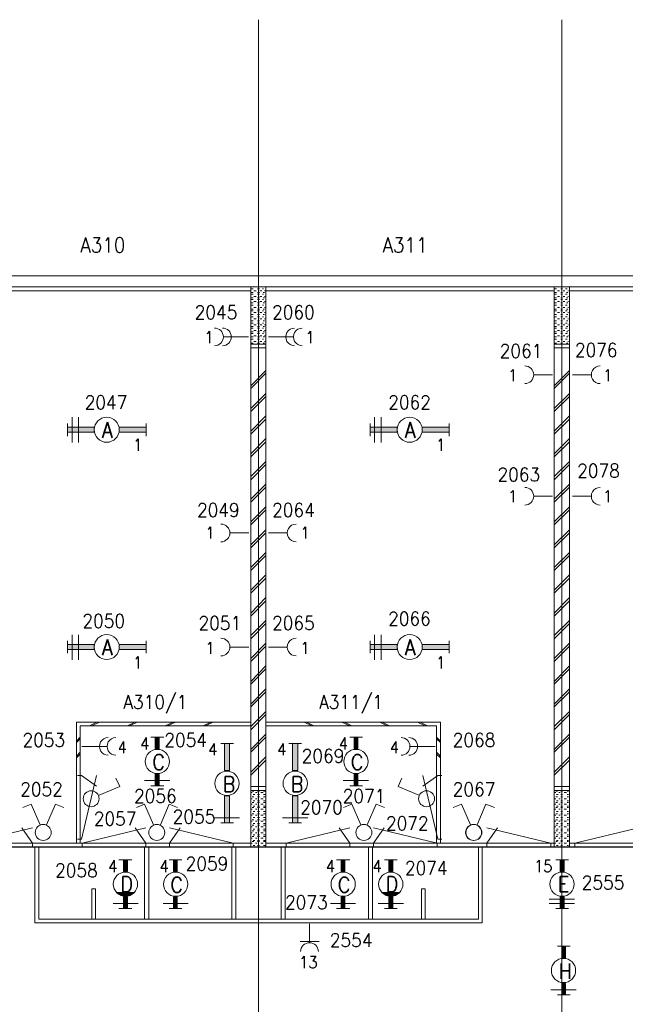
# Model space of a CAD drawing. Header units: metres. Extents: x -119 to 0, y 0 to 84.
# Tile 29 of 53: x -68 to -60, y 49 to 62. Entities that reach past the tile are written whole.
import ezdxf
from ezdxf.enums import TextEntityAlignment as Align

# ---------------------------------------------------------------- set-up
doc = ezdxf.new("R2010")
doc.units = ezdxf.units.M
doc.header["$MEASUREMENT"] = 0
doc.layers.add('Level 1', color=1, linetype='Continuous', lineweight=0)
doc.styles.add('Style-STANDARD', font='STANDARD.shx')

# ---------------------------------------------------------------- blocks, each defined once
blk = doc.blocks.new('1260')
at = {"layer": 'Level 1', "color": 1, "linetype": 'Continuous', "lineweight": 0}
for p, q in [((-630.0001, -100), (-630.0001, 100)), ((630.0001, -100), (630.0001, 100))]:
    blk.add_line(p, q, dxfattribs=at)
blk.add_circle((0, 0), 200, dxfattribs=at)
at = {"layer": 'Level 1', "color": 1, "linetype": 'Continuous', "lineweight": 0, "extrusion": (0, 0, -1)}
blk.add_solid([(200, 40), (630.0001, 40), (200, -40), (630.0001, -40)], dxfattribs=at)
at = {"layer": 'Level 1', "color": 1, "linetype": 'Continuous', "lineweight": 0}
blk.add_solid([(200, -40), (630.0001, -40), (200, 40), (630.0001, 40)], dxfattribs=at)
for points in [[(-200, 40), (-630.0001, 40), (-630.0001, -40), (-200, -40)], [(200, -40), (630.0001, -40), (630.0001, 40), (200, 40)]]:
    blk.add_3dface(points, dxfattribs=at)
at = {"layer": 'Level 1', "color": 1, "linetype": 'Continuous', "lineweight": 0, "style": 'Style-STANDARD'}
blk.add_text('A', height=250, dxfattribs=at).set_placement((-77.7681, -128.6793))

msp = doc.modelspace()

# ---------------------------------------------------------------- linework, layer by layer
at = {"layer": 'Level 1', "color": 11, "linetype": 'Continuous', "lineweight": 0}
for p, q in [((-64.596, 62.078), (-64.596, 35.362)), ((-60.6, 62.078), (-60.6, 35.362)), ((-106.454, 58.702), (-6.907, 58.702)), ((-106.454, 51.166), (-6.907, 51.166))]:
    msp.add_line(p, q, dxfattribs=at)
at = {"layer": 'Level 1', "color": 1, "linetype": 'Continuous', "lineweight": 0}
for p, q in [((-100.801, 58.702), (-44.367, 58.702)), ((-100.649, 58.554), (-44.515, 58.554)), ((-64.697, 58.554), (-64.697, 51.17)), ((-64.499, 58.554), (-64.499, 51.17)), ((-60.698, 58.554), (-60.698, 51.17)), ((-60.499, 58.554), (-60.499, 51.17)), ((-68.49, 58.503), (-64.697, 58.503)), ((-64.69, 58.531), (-64.666, 58.531)), ((-64.69, 58.48), (-64.666, 58.48)), ((-64.69, 58.46), (-64.666, 58.46)), ((-64.658, 58.503), (-64.627, 58.503)), ((-64.658, 58.429), (-64.627, 58.429)), ((-64.608, 58.531), (-64.584, 58.531)), ((-64.608, 58.48), (-64.584, 58.48)), ((-64.608, 58.46), (-64.584, 58.46)), ((-64.577, 58.503), (-64.553, 58.503)), ((-64.577, 58.429), (-64.553, 58.429)), ((-64.545, 58.531), (-64.53, 58.531)), ((-64.545, 58.46), (-64.53, 58.46)), ((-64.534, 58.48), (-64.518, 58.48)), ((-64.518, 58.503), (-64.506, 58.503)), ((-64.518, 58.429), (-64.506, 58.429)), ((-64.499, 58.503), (-60.698, 58.503)), ((-60.69, 58.531), (-60.67, 58.531)), ((-60.69, 58.48), (-60.67, 58.48)), ((-60.69, 58.46), (-60.67, 58.46)), ((-60.658, 58.503), (-60.631, 58.503)), ((-60.658, 58.429), (-60.631, 58.429)), ((-60.612, 58.531), (-60.592, 58.531)), ((-60.612, 58.48), (-60.592, 58.48)), ((-60.612, 58.46), (-60.592, 58.46)), ((-60.581, 58.503), (-60.561, 58.503)), ((-60.581, 58.429), (-60.561, 58.429)), ((-60.549, 58.531), (-60.53, 58.531)), ((-60.549, 58.46), (-60.53, 58.46)), ((-60.538, 58.48), (-60.518, 58.48)), ((-60.518, 58.503), (-60.51, 58.503)), ((-60.518, 58.429), (-60.51, 58.429)), ((-60.499, 58.503), (-56.706, 58.503)), ((-64.69, 58.41), (-64.666, 58.41)), ((-64.69, 58.39), (-64.666, 58.39)), ((-64.69, 58.343), (-64.666, 58.343)), ((-64.69, 58.312), (-64.666, 58.312)), ((-64.658, 58.363), (-64.627, 58.363)), ((-64.608, 58.41), (-64.584, 58.41)), ((-64.608, 58.39), (-64.584, 58.39)), ((-64.608, 58.343), (-64.584, 58.343)), ((-64.608, 58.312), (-64.584, 58.312)), ((-64.577, 58.363), (-64.553, 58.363)), ((-64.545, 58.39), (-64.53, 58.39)), ((-64.545, 58.312), (-64.53, 58.312)), ((-64.534, 58.41), (-64.518, 58.41)), ((-64.534, 58.343), (-64.518, 58.343)), ((-64.518, 58.363), (-64.506, 58.363)), ((-60.69, 58.41), (-60.67, 58.41)), ((-60.69, 58.39), (-60.67, 58.39)), ((-60.69, 58.343), (-60.67, 58.343)), ((-60.69, 58.312), (-60.67, 58.312)), ((-60.658, 58.363), (-60.631, 58.363)), ((-60.612, 58.41), (-60.592, 58.41)), ((-60.612, 58.39), (-60.592, 58.39)), ((-60.612, 58.343), (-60.592, 58.343)), ((-60.612, 58.312), (-60.592, 58.312)), ((-60.581, 58.363), (-60.561, 58.363)), ((-60.549, 58.39), (-60.53, 58.39)), ((-60.549, 58.312), (-60.53, 58.312)), ((-60.538, 58.41), (-60.518, 58.41)), ((-60.538, 58.343), (-60.518, 58.343)), ((-60.518, 58.363), (-60.51, 58.363)), ((-64.69, 58.262), (-64.666, 58.262)), ((-64.69, 58.238), (-64.666, 58.238)), ((-64.69, 58.191), (-64.666, 58.191)), ((-64.658, 58.281), (-64.627, 58.281)), ((-64.658, 58.215), (-64.627, 58.215)), ((-64.608, 58.262), (-64.584, 58.262)), ((-64.608, 58.238), (-64.584, 58.238)), ((-64.608, 58.191), (-64.584, 58.191)), ((-64.577, 58.281), (-64.553, 58.281)), ((-64.577, 58.215), (-64.553, 58.215)), ((-64.545, 58.238), (-64.53, 58.238)), ((-64.534, 58.262), (-64.518, 58.262)), ((-64.534, 58.191), (-64.518, 58.191)), ((-64.518, 58.281), (-64.506, 58.281)), ((-64.518, 58.215), (-64.506, 58.215)), ((-60.69, 58.262), (-60.67, 58.262)), ((-60.69, 58.238), (-60.67, 58.238)), ((-60.69, 58.191), (-60.67, 58.191)), ((-60.658, 58.281), (-60.631, 58.281)), ((-60.658, 58.215), (-60.631, 58.215)), ((-60.612, 58.262), (-60.592, 58.262)), ((-60.612, 58.238), (-60.592, 58.238)), ((-60.612, 58.191), (-60.592, 58.191)), ((-60.581, 58.281), (-60.561, 58.281)), ((-60.581, 58.215), (-60.561, 58.215)), ((-60.549, 58.238), (-60.53, 58.238)), ((-60.538, 58.262), (-60.518, 58.262)), ((-60.538, 58.191), (-60.518, 58.191)), ((-60.518, 58.281), (-60.51, 58.281)), ((-60.518, 58.215), (-60.51, 58.215)), ((-64.69, 58.16), (-64.666, 58.16)), ((-64.69, 58.109), (-64.666, 58.109)), ((-64.69, 58.078), (-64.666, 58.078)), ((-64.658, 58.133), (-64.627, 58.133)), ((-64.658, 58.055), (-64.627, 58.055)), ((-64.608, 58.16), (-64.584, 58.16)), ((-64.608, 58.109), (-64.584, 58.109)), ((-64.608, 58.078), (-64.584, 58.078)), ((-64.577, 58.133), (-64.553, 58.133)), ((-64.577, 58.055), (-64.553, 58.055)), ((-64.545, 58.16), (-64.53, 58.16)), ((-64.545, 58.078), (-64.53, 58.078)), ((-64.534, 58.109), (-64.518, 58.109)), ((-64.518, 58.133), (-64.506, 58.133)), ((-64.518, 58.055), (-64.506, 58.055)), ((-60.69, 58.16), (-60.67, 58.16)), ((-60.69, 58.109), (-60.67, 58.109)), ((-60.69, 58.078), (-60.67, 58.078)), ((-60.658, 58.133), (-60.631, 58.133)), ((-60.658, 58.055), (-60.631, 58.055)), ((-60.612, 58.16), (-60.592, 58.16)), ((-60.612, 58.109), (-60.592, 58.109)), ((-60.612, 58.078), (-60.592, 58.078)), ((-60.581, 58.133), (-60.561, 58.133)), ((-60.581, 58.055), (-60.561, 58.055)), ((-60.549, 58.16), (-60.53, 58.16)), ((-60.549, 58.078), (-60.53, 58.078)), ((-60.538, 58.109), (-60.518, 58.109)), ((-60.518, 58.133), (-60.51, 58.133)), ((-60.518, 58.055), (-60.51, 58.055)), ((-64.69, 58.032), (-64.666, 58.032)), ((-64.69, 58.012), (-64.666, 58.012)), ((-64.69, 57.961), (-64.666, 57.961)), ((-64.69, 57.942), (-64.666, 57.942)), ((-64.658, 57.981), (-64.627, 57.981)), ((-64.658, 57.911), (-64.627, 57.911)), ((-64.608, 58.032), (-64.584, 58.032)), ((-64.608, 58.012), (-64.584, 58.012)), ((-64.608, 57.961), (-64.584, 57.961)), ((-64.608, 57.942), (-64.584, 57.942)), ((-64.577, 57.981), (-64.553, 57.981)), ((-64.577, 57.911), (-64.553, 57.911)), ((-64.545, 58.012), (-64.53, 58.012)), ((-64.545, 57.942), (-64.53, 57.942)), ((-64.534, 58.032), (-64.518, 58.032)), ((-64.534, 57.961), (-64.518, 57.961)), ((-64.518, 57.981), (-64.506, 57.981)), ((-64.518, 57.911), (-64.506, 57.911)), ((-60.69, 58.032), (-60.67, 58.032)), ((-60.69, 58.012), (-60.67, 58.012)), ((-60.69, 57.961), (-60.67, 57.961)), ((-60.69, 57.942), (-60.67, 57.942)), ((-60.658, 57.981), (-60.631, 57.981)), ((-60.658, 57.911), (-60.631, 57.911)), ((-60.612, 58.032), (-60.592, 58.032)), ((-60.612, 58.012), (-60.592, 58.012)), ((-60.612, 57.961), (-60.592, 57.961)), ((-60.612, 57.942), (-60.592, 57.942)), ((-60.581, 57.981), (-60.561, 57.981)), ((-60.581, 57.911), (-60.561, 57.911)), ((-60.549, 58.012), (-60.53, 58.012)), ((-60.549, 57.942), (-60.53, 57.942)), ((-60.538, 58.032), (-60.518, 58.032)), ((-60.538, 57.961), (-60.518, 57.961)), ((-60.518, 57.981), (-60.51, 57.981)), ((-60.518, 57.911), (-60.51, 57.911)), ((-65.052, 57.895), (-64.728, 57.895)), ((-64.697, 57.801), (-64.499, 57.801)), ((-64.69, 57.895), (-64.666, 57.895)), ((-64.69, 57.864), (-64.666, 57.864)), ((-64.69, 57.813), (-64.666, 57.813)), ((-64.658, 57.833), (-64.627, 57.833)), ((-64.608, 57.895), (-64.584, 57.895)), ((-64.608, 57.864), (-64.584, 57.864)), ((-64.608, 57.813), (-64.584, 57.813)), ((-64.577, 57.833), (-64.553, 57.833)), ((-64.545, 57.864), (-64.53, 57.864)), ((-64.534, 57.895), (-64.518, 57.895)), ((-64.534, 57.813), (-64.518, 57.813)), ((-64.518, 57.833), (-64.506, 57.833)), ((-64.14, 57.895), (-64.463, 57.895)), ((-60.698, 57.801), (-60.499, 57.801)), ((-60.69, 57.895), (-60.67, 57.895)), ((-60.69, 57.864), (-60.67, 57.864)), ((-60.69, 57.813), (-60.67, 57.813)), ((-60.658, 57.833), (-60.631, 57.833)), ((-60.612, 57.895), (-60.592, 57.895)), ((-60.612, 57.864), (-60.592, 57.864)), ((-60.612, 57.813), (-60.592, 57.813)), ((-60.581, 57.833), (-60.561, 57.833)), ((-60.549, 57.864), (-60.53, 57.864)), ((-60.538, 57.895), (-60.518, 57.895)), ((-60.538, 57.813), (-60.518, 57.813)), ((-60.518, 57.833), (-60.51, 57.833)), ((-64.697, 57.751), (-64.499, 57.751)), ((-60.698, 57.751), (-60.499, 57.751)), ((-64.499, 57.451), (-64.697, 57.252)), ((-64.499, 57.416), (-64.697, 57.213)), ((-60.721, 57.396), (-60.963, 57.396)), ((-60.499, 57.451), (-60.698, 57.252)), ((-60.499, 57.416), (-60.698, 57.213)), ((-60.46, 57.396), (-60.214, 57.396)), ((-64.499, 57.15), (-64.697, 56.952)), ((-60.499, 57.15), (-60.698, 56.952)), ((-64.499, 57.111), (-64.697, 56.913)), ((-60.499, 57.111), (-60.698, 56.913)), ((-67.052, 56.839), (-67.052, 56.503)), ((-66.97, 56.839), (-66.97, 56.503)), ((-64.499, 56.854), (-64.697, 56.651)), ((-64.499, 56.811), (-64.697, 56.612)), ((-63.068, 56.839), (-63.068, 56.503)), ((-62.982, 56.839), (-62.982, 56.503)), ((-60.499, 56.854), (-60.698, 56.651)), ((-60.499, 56.811), (-60.698, 56.612)), ((-64.499, 56.554), (-64.697, 56.355)), ((-64.499, 56.511), (-64.697, 56.312)), ((-60.499, 56.554), (-60.698, 56.355)), ((-60.499, 56.511), (-60.698, 56.312)), ((-64.499, 56.254), (-64.697, 56.055)), ((-60.499, 56.254), (-60.698, 56.055)), ((-64.499, 56.215), (-64.697, 56.012)), ((-60.499, 56.215), (-60.698, 56.012)), ((-64.499, 55.954), (-64.697, 55.755)), ((-64.499, 55.915), (-64.697, 55.716)), ((-60.499, 55.954), (-60.698, 55.755)), ((-60.499, 55.915), (-60.698, 55.716)), ((-60.721, 55.794), (-60.963, 55.794)), ((-60.46, 55.794), (-60.214, 55.794)), ((-64.499, 55.653), (-64.697, 55.455)), ((-64.499, 55.614), (-64.697, 55.416)), ((-60.499, 55.653), (-60.698, 55.455)), ((-60.499, 55.614), (-60.698, 55.416)), ((-64.725, 55.31), (-64.97, 55.31)), ((-64.499, 55.353), (-64.697, 55.154)), ((-64.499, 55.314), (-64.697, 55.115)), ((-64.463, 55.31), (-64.222, 55.31)), ((-60.499, 55.353), (-60.698, 55.154)), ((-60.499, 55.314), (-60.698, 55.115)), ((-64.499, 55.053), (-64.697, 54.854)), ((-60.499, 55.053), (-60.698, 54.854)), ((-64.499, 55.014), (-64.697, 54.815)), ((-60.499, 55.014), (-60.698, 54.815)), ((-64.499, 54.757), (-64.697, 54.554)), ((-64.499, 54.714), (-64.697, 54.515)), ((-60.499, 54.757), (-60.698, 54.554)), ((-60.499, 54.714), (-60.698, 54.515)), ((-64.499, 54.457), (-64.697, 54.254)), ((-64.499, 54.414), (-64.697, 54.215)), ((-60.499, 54.457), (-60.698, 54.254)), ((-60.499, 54.414), (-60.698, 54.215)), ((-64.499, 54.156), (-64.697, 53.958)), ((-60.499, 54.156), (-60.698, 53.958)), ((-64.499, 54.117), (-64.697, 53.915)), ((-60.499, 54.117), (-60.698, 53.915)), ((-67.052, 53.969), (-67.052, 53.638)), ((-66.97, 53.969), (-66.97, 53.638)), ((-63.068, 53.969), (-63.068, 53.638)), ((-62.982, 53.969), (-62.982, 53.638)), ((-64.725, 53.806), (-64.97, 53.806)), ((-64.499, 53.856), (-64.697, 53.657)), ((-64.499, 53.817), (-64.697, 53.614)), ((-64.463, 53.806), (-64.222, 53.806)), ((-60.499, 53.856), (-60.698, 53.657)), ((-60.499, 53.817), (-60.698, 53.614)), ((-64.499, 53.556), (-64.697, 53.353)), ((-64.499, 53.517), (-64.697, 53.318)), ((-60.499, 53.556), (-60.698, 53.353)), ((-60.499, 53.517), (-60.698, 53.318)), ((-64.499, 53.256), (-64.697, 53.053)), ((-60.499, 53.256), (-60.698, 53.053)), ((-64.499, 53.217), (-64.697, 53.018)), ((-60.499, 53.217), (-60.698, 53.018)), ((-64.499, 52.956), (-64.697, 52.757)), ((-64.499, 52.917), (-64.697, 52.714)), ((-60.499, 52.956), (-60.698, 52.757)), ((-60.499, 52.917), (-60.698, 52.714)), ((-66.993, 52.815), (-66.993, 51.221)), ((-64.697, 52.815), (-66.993, 52.815)), ((-64.697, 52.765), (-66.947, 52.765)), ((-66.947, 52.765), (-66.947, 51.221)), ((-66.725, 52.815), (-66.822, 52.765)), ((-66.693, 52.815), (-66.795, 52.765)), ((-66.225, 52.815), (-66.323, 52.765)), ((-66.194, 52.815), (-66.296, 52.765)), ((-65.723, 52.815), (-65.828, 52.765)), ((-65.691, 52.815), (-65.797, 52.765)), ((-65.224, 52.815), (-65.325, 52.765)), ((-65.192, 52.815), (-65.298, 52.765)), ((-64.499, 52.815), (-62.198, 52.815)), ((-64.499, 52.765), (-62.249, 52.765)), ((-63.996, 52.815), (-63.894, 52.765)), ((-63.964, 52.815), (-63.867, 52.765)), ((-63.497, 52.815), (-63.395, 52.765)), ((-63.465, 52.815), (-63.368, 52.765)), ((-62.998, 52.815), (-62.9, 52.765)), ((-62.966, 52.815), (-62.869, 52.765)), ((-62.499, 52.815), (-62.401, 52.765)), ((-62.467, 52.815), (-62.37, 52.765)), ((-62.249, 52.765), (-62.249, 51.221)), ((-62.198, 52.815), (-62.198, 51.221)), ((-66.947, 52.617), (-66.993, 52.566)), ((-66.947, 52.597), (-66.993, 52.546)), ((-66.015, 52.617), (-65.844, 52.617)), ((-64.499, 52.659), (-64.697, 52.457)), ((-64.499, 52.617), (-64.697, 52.418)), ((-63.395, 52.617), (-63.228, 52.617)), ((-62.249, 52.617), (-62.198, 52.566)), ((-62.249, 52.597), (-62.198, 52.546)), ((-60.499, 52.659), (-60.698, 52.457)), ((-60.499, 52.617), (-60.698, 52.418)), ((-66.596, 52.496), (-66.923, 52.496)), ((-64.927, 52.535), (-65.095, 52.535)), ((-64.031, 52.535), (-64.198, 52.535)), ((-62.592, 52.496), (-62.269, 52.496)), ((-66.947, 52.418), (-66.993, 52.367)), ((-66.947, 52.394), (-66.993, 52.347)), ((-64.499, 52.359), (-64.697, 52.157)), ((-62.249, 52.418), (-62.198, 52.367)), ((-62.249, 52.394), (-62.198, 52.347)), ((-60.499, 52.359), (-60.698, 52.157)), ((-64.499, 52.316), (-64.697, 52.117)), ((-60.499, 52.316), (-60.698, 52.117)), ((-66.98, 52.111), (-66.93, 52.111)), ((-66.93, 51.271), (-66.73, 52.111)), ((-66.93, 52.111), (-66.73, 51.971)), ((-66.424, 51.969), (-66.475, 52.079)), ((-62.756, 51.969), (-62.709, 52.079)), ((-62.232, 51.271), (-62.432, 52.111)), ((-62.232, 52.111), (-62.432, 51.971)), ((-62.182, 52.111), (-62.232, 52.111)), ((-66.697, 51.852), (-66.424, 51.969)), ((-66.097, 52.044), (-65.766, 52.044)), ((-66.015, 51.977), (-65.844, 51.977)), ((-64.499, 51.969), (-64.697, 51.969)), ((-63.481, 52.044), (-63.146, 52.044)), ((-63.395, 51.977), (-63.228, 51.977)), ((-62.483, 51.852), (-62.756, 51.969)), ((-60.499, 51.969), (-60.698, 51.969)), ((-64.499, 51.915), (-64.697, 51.915)), ((-64.678, 51.888), (-64.69, 51.888)), ((-64.678, 51.806), (-64.69, 51.806)), ((-64.658, 51.907), (-64.678, 51.907)), ((-64.658, 51.829), (-64.678, 51.829)), ((-64.647, 51.86), (-64.666, 51.86)), ((-64.615, 51.888), (-64.635, 51.888)), ((-64.615, 51.806), (-64.635, 51.806)), ((-64.584, 51.907), (-64.608, 51.907)), ((-64.584, 51.86), (-64.608, 51.86)), ((-64.584, 51.829), (-64.608, 51.829)), ((-64.534, 51.888), (-64.565, 51.888)), ((-64.534, 51.806), (-64.565, 51.806)), ((-64.506, 51.907), (-64.53, 51.907)), ((-64.506, 51.86), (-64.53, 51.86)), ((-64.506, 51.829), (-64.53, 51.829)), ((-60.499, 51.915), (-60.698, 51.915)), ((-60.678, 51.888), (-60.69, 51.888)), ((-60.678, 51.806), (-60.69, 51.806)), ((-60.658, 51.907), (-60.678, 51.907)), ((-60.658, 51.829), (-60.678, 51.829)), ((-60.647, 51.86), (-60.67, 51.86)), ((-60.62, 51.888), (-60.639, 51.888)), ((-60.62, 51.806), (-60.639, 51.806)), ((-60.592, 51.907), (-60.612, 51.907)), ((-60.592, 51.86), (-60.612, 51.86)), ((-60.592, 51.829), (-60.612, 51.829)), ((-60.538, 51.888), (-60.569, 51.888)), ((-60.538, 51.806), (-60.569, 51.806)), ((-60.51, 51.907), (-60.53, 51.907)), ((-60.51, 51.86), (-60.53, 51.86)), ((-60.51, 51.829), (-60.53, 51.829)), ((-67.594, 51.736), (-67.703, 51.689)), ((-67.473, 51.463), (-67.594, 51.736)), ((-67.391, 51.463), (-67.274, 51.736)), ((-67.274, 51.736), (-67.161, 51.689)), ((-66.097, 51.736), (-66.206, 51.689)), ((-65.98, 51.463), (-66.097, 51.736)), ((-65.89, 51.463), (-65.773, 51.736)), ((-65.773, 51.736), (-65.664, 51.689)), ((-64.678, 51.736), (-64.69, 51.736)), ((-64.658, 51.755), (-64.678, 51.755)), ((-64.658, 51.689), (-64.678, 51.689)), ((-64.647, 51.778), (-64.666, 51.778)), ((-64.647, 51.708), (-64.666, 51.708)), ((-64.615, 51.736), (-64.635, 51.736)), ((-64.584, 51.778), (-64.608, 51.778)), ((-64.584, 51.755), (-64.608, 51.755)), ((-64.584, 51.708), (-64.608, 51.708)), ((-64.584, 51.689), (-64.608, 51.689)), ((-64.534, 51.736), (-64.565, 51.736)), ((-64.506, 51.778), (-64.53, 51.778)), ((-64.506, 51.755), (-64.53, 51.755)), ((-64.506, 51.708), (-64.53, 51.708)), ((-64.506, 51.689), (-64.53, 51.689)), ((-63.368, 51.736), (-63.477, 51.689)), ((-63.247, 51.463), (-63.368, 51.736)), ((-63.165, 51.463), (-63.048, 51.736)), ((-63.048, 51.736), (-62.935, 51.689)), ((-61.922, 51.736), (-62.031, 51.689)), ((-61.801, 51.463), (-61.922, 51.736)), ((-61.715, 51.463), (-61.602, 51.736)), ((-61.602, 51.736), (-61.485, 51.689)), ((-60.678, 51.736), (-60.69, 51.736)), ((-60.658, 51.755), (-60.678, 51.755)), ((-60.658, 51.689), (-60.678, 51.689)), ((-60.647, 51.778), (-60.67, 51.778)), ((-60.647, 51.708), (-60.67, 51.708)), ((-60.62, 51.736), (-60.639, 51.736)), ((-60.592, 51.778), (-60.612, 51.778)), ((-60.592, 51.755), (-60.612, 51.755)), ((-60.592, 51.708), (-60.612, 51.708)), ((-60.592, 51.689), (-60.612, 51.689)), ((-60.538, 51.736), (-60.569, 51.736)), ((-60.51, 51.778), (-60.53, 51.778)), ((-60.51, 51.755), (-60.53, 51.755)), ((-60.51, 51.708), (-60.53, 51.708)), ((-60.51, 51.689), (-60.53, 51.689)), ((-65.181, 51.552), (-64.846, 51.552)), ((-64.678, 51.669), (-64.69, 51.669)), ((-64.678, 51.587), (-64.69, 51.587)), ((-64.658, 51.607), (-64.678, 51.607)), ((-64.647, 51.638), (-64.666, 51.638)), ((-64.647, 51.56), (-64.666, 51.56)), ((-64.615, 51.669), (-64.635, 51.669)), ((-64.615, 51.587), (-64.635, 51.587)), ((-64.584, 51.638), (-64.608, 51.638)), ((-64.584, 51.607), (-64.608, 51.607)), ((-64.584, 51.56), (-64.608, 51.56)), ((-64.534, 51.669), (-64.565, 51.669)), ((-64.534, 51.587), (-64.565, 51.587)), ((-64.506, 51.638), (-64.53, 51.638)), ((-64.506, 51.607), (-64.53, 51.607)), ((-64.506, 51.56), (-64.53, 51.56)), ((-64.28, 51.552), (-63.945, 51.552)), ((-60.678, 51.669), (-60.69, 51.669)), ((-60.678, 51.587), (-60.69, 51.587)), ((-60.658, 51.607), (-60.678, 51.607)), ((-60.647, 51.638), (-60.67, 51.638)), ((-60.647, 51.56), (-60.67, 51.56)), ((-60.62, 51.669), (-60.639, 51.669)), ((-60.62, 51.587), (-60.639, 51.587)), ((-60.592, 51.638), (-60.612, 51.638)), ((-60.592, 51.607), (-60.612, 51.607)), ((-60.592, 51.56), (-60.612, 51.56)), ((-60.538, 51.669), (-60.569, 51.669)), ((-60.538, 51.587), (-60.569, 51.587)), ((-60.51, 51.638), (-60.53, 51.638)), ((-60.51, 51.607), (-60.53, 51.607)), ((-60.51, 51.56), (-60.53, 51.56)), ((-68.416, 51.221), (-67.576, 51.421)), ((-67.576, 51.221), (-67.716, 51.421)), ((-66.92, 51.221), (-66.08, 51.421)), ((-66.08, 51.221), (-66.22, 51.421)), ((-64.93, 51.221), (-65.77, 51.421)), ((-65.77, 51.221), (-65.63, 51.421)), ((-64.927, 51.486), (-65.095, 51.486)), ((-64.678, 51.509), (-64.69, 51.509)), ((-64.678, 51.435), (-64.69, 51.435)), ((-64.658, 51.529), (-64.678, 51.529)), ((-64.658, 51.459), (-64.678, 51.459)), ((-64.647, 51.478), (-64.666, 51.478)), ((-64.615, 51.509), (-64.635, 51.509)), ((-64.615, 51.435), (-64.635, 51.435)), ((-64.584, 51.529), (-64.608, 51.529)), ((-64.584, 51.478), (-64.608, 51.478)), ((-64.584, 51.459), (-64.608, 51.459)), ((-64.534, 51.509), (-64.565, 51.509)), ((-64.534, 51.435), (-64.565, 51.435)), ((-64.506, 51.529), (-64.53, 51.529)), ((-64.506, 51.478), (-64.53, 51.478)), ((-64.506, 51.459), (-64.53, 51.459)), ((-64.232, 51.221), (-63.392, 51.421)), ((-64.031, 51.486), (-64.198, 51.486)), ((-63.392, 51.221), (-63.532, 51.421)), ((-62.242, 51.221), (-63.082, 51.421)), ((-63.082, 51.221), (-62.942, 51.421)), ((-60.746, 51.221), (-61.586, 51.421)), ((-61.586, 51.221), (-61.446, 51.421)), ((-60.678, 51.509), (-60.69, 51.509)), ((-60.678, 51.435), (-60.69, 51.435)), ((-60.658, 51.529), (-60.678, 51.529)), ((-60.658, 51.459), (-60.678, 51.459)), ((-60.647, 51.478), (-60.67, 51.478)), ((-60.62, 51.509), (-60.639, 51.509)), ((-60.62, 51.435), (-60.639, 51.435)), ((-60.592, 51.529), (-60.612, 51.529)), ((-60.592, 51.478), (-60.612, 51.478)), ((-60.592, 51.459), (-60.612, 51.459)), ((-60.538, 51.509), (-60.569, 51.509)), ((-60.538, 51.435), (-60.569, 51.435)), ((-60.51, 51.529), (-60.53, 51.529)), ((-60.51, 51.478), (-60.53, 51.478)), ((-60.51, 51.459), (-60.53, 51.459)), ((-60.429, 51.221), (-59.589, 51.421)), ((-64.678, 51.357), (-64.69, 51.357)), ((-64.678, 51.287), (-64.69, 51.287)), ((-64.658, 51.381), (-64.678, 51.381)), ((-64.658, 51.307), (-64.678, 51.307)), ((-64.647, 51.404), (-64.666, 51.404)), ((-64.647, 51.33), (-64.666, 51.33)), ((-64.615, 51.357), (-64.635, 51.357)), ((-64.615, 51.287), (-64.635, 51.287)), ((-64.584, 51.404), (-64.608, 51.404)), ((-64.584, 51.381), (-64.608, 51.381)), ((-64.584, 51.33), (-64.608, 51.33)), ((-64.584, 51.307), (-64.608, 51.307)), ((-64.534, 51.357), (-64.565, 51.357)), ((-64.534, 51.287), (-64.565, 51.287)), ((-64.506, 51.404), (-64.53, 51.404)), ((-64.506, 51.381), (-64.53, 51.381)), ((-64.506, 51.33), (-64.53, 51.33)), ((-64.506, 51.307), (-64.53, 51.307)), ((-60.678, 51.357), (-60.69, 51.357)), ((-60.678, 51.287), (-60.69, 51.287)), ((-60.658, 51.381), (-60.678, 51.381)), ((-60.658, 51.307), (-60.678, 51.307)), ((-60.647, 51.404), (-60.67, 51.404)), ((-60.647, 51.33), (-60.67, 51.33)), ((-60.62, 51.357), (-60.639, 51.357)), ((-60.62, 51.287), (-60.639, 51.287)), ((-60.592, 51.404), (-60.612, 51.404)), ((-60.592, 51.381), (-60.612, 51.381)), ((-60.592, 51.33), (-60.612, 51.33)), ((-60.592, 51.307), (-60.612, 51.307)), ((-60.538, 51.357), (-60.569, 51.357)), ((-60.538, 51.287), (-60.569, 51.287)), ((-60.51, 51.404), (-60.53, 51.404)), ((-60.51, 51.381), (-60.53, 51.381)), ((-60.51, 51.33), (-60.53, 51.33)), ((-60.51, 51.307), (-60.53, 51.307)), ((-104.656, 51.17), (-16.742, 51.17)), ((-68.49, 51.221), (-64.697, 51.221)), ((-67.576, 51.171), (-67.576, 51.221)), ((-67.543, 51.17), (-67.543, 50.168)), ((-67.493, 51.17), (-67.493, 50.219)), ((-66.98, 51.271), (-66.93, 51.271)), ((-66.92, 51.171), (-66.92, 51.221)), ((-66.097, 51.17), (-66.097, 50.219)), ((-66.08, 51.171), (-66.08, 51.221)), ((-66.042, 51.17), (-66.042, 50.219)), ((-65.77, 51.171), (-65.77, 51.221)), ((-64.947, 51.17), (-64.947, 50.219)), ((-64.93, 51.171), (-64.93, 51.221)), ((-64.896, 51.17), (-64.896, 50.219)), ((-64.678, 51.221), (-64.69, 51.221)), ((-64.658, 51.24), (-64.678, 51.24)), ((-64.647, 51.256), (-64.666, 51.256)), ((-64.647, 51.19), (-64.666, 51.19)), ((-64.615, 51.221), (-64.635, 51.221)), ((-64.584, 51.256), (-64.608, 51.256)), ((-64.584, 51.24), (-64.608, 51.24)), ((-64.584, 51.19), (-64.608, 51.19)), ((-64.534, 51.221), (-64.565, 51.221)), ((-64.506, 51.256), (-64.53, 51.256)), ((-64.506, 51.24), (-64.53, 51.24)), ((-64.506, 51.19), (-64.53, 51.19)), ((-64.499, 51.221), (-60.698, 51.221)), ((-64.296, 51.17), (-64.296, 50.219)), ((-64.245, 51.17), (-64.245, 50.219)), ((-64.232, 51.171), (-64.232, 51.221)), ((-63.392, 51.171), (-63.392, 51.221)), ((-63.146, 51.17), (-63.146, 50.219)), ((-63.095, 51.17), (-63.095, 50.219)), ((-63.082, 51.171), (-63.082, 51.221)), ((-62.242, 51.171), (-62.242, 51.221)), ((-62.182, 51.271), (-62.232, 51.271)), ((-61.699, 51.17), (-61.699, 50.219)), ((-61.649, 51.17), (-61.649, 50.168)), ((-61.586, 51.171), (-61.586, 51.221)), ((-60.746, 51.171), (-60.746, 51.221)), ((-60.678, 51.221), (-60.69, 51.221)), ((-60.658, 51.24), (-60.678, 51.24)), ((-60.647, 51.256), (-60.67, 51.256)), ((-60.647, 51.19), (-60.67, 51.19)), ((-60.62, 51.221), (-60.639, 51.221)), ((-60.592, 51.256), (-60.612, 51.256)), ((-60.592, 51.24), (-60.612, 51.24)), ((-60.592, 51.19), (-60.612, 51.19)), ((-60.538, 51.221), (-60.569, 51.221)), ((-60.51, 51.256), (-60.53, 51.256)), ((-60.51, 51.24), (-60.53, 51.24)), ((-60.51, 51.19), (-60.53, 51.19)), ((-60.499, 51.221), (-56.706, 51.221)), ((-60.429, 51.171), (-60.429, 51.221)), ((-66.436, 50.999), (-66.264, 50.999)), ((-65.773, 50.999), (-65.606, 50.999)), ((-63.567, 50.999), (-63.395, 50.999)), ((-62.935, 50.999), (-62.768, 50.999)), ((-60.678, 50.999), (-60.51, 50.999)), ((-66.795, 50.219), (-66.795, 50.617)), ((-66.795, 50.617), (-66.744, 50.617)), ((-66.744, 50.617), (-66.744, 50.219)), ((-66.463, 50.57), (-66.233, 50.57)), ((-66.456, 50.558), (-66.257, 50.558)), ((-66.444, 50.55), (-66.264, 50.55)), ((-66.424, 50.539), (-66.276, 50.539)), ((-66.413, 50.531), (-66.307, 50.531)), ((-62.966, 50.57), (-62.74, 50.57)), ((-62.955, 50.558), (-62.756, 50.558)), ((-62.947, 50.55), (-62.768, 50.55)), ((-62.927, 50.539), (-62.775, 50.539)), ((-62.916, 50.531), (-62.807, 50.531)), ((-62.401, 50.617), (-62.448, 50.617)), ((-62.448, 50.617), (-62.448, 50.219)), ((-62.401, 50.219), (-62.401, 50.617)), ((-66.514, 50.426), (-66.183, 50.426)), ((-65.855, 50.426), (-65.524, 50.426)), ((-63.649, 50.426), (-63.317, 50.426)), ((-63.021, 50.426), (-62.686, 50.426)), ((-60.764, 50.48), (-60.432, 50.48)), ((-60.764, 50.426), (-60.432, 50.426)), ((-66.436, 50.359), (-66.264, 50.359)), ((-65.773, 50.359), (-65.606, 50.359)), ((-63.567, 50.359), (-63.395, 50.359)), ((-62.935, 50.359), (-62.768, 50.359)), ((-60.678, 50.359), (-60.51, 50.359)), ((-67.543, 50.168), (-61.649, 50.168)), ((-67.493, 50.219), (-61.699, 50.219)), ((-63.925, 50.157), (-63.925, 49.915)), ((-63.797, 49.923), (-64.046, 49.923)), ((-60.658, 49.86), (-60.487, 49.86)), ((-60.744, 49.287), (-60.409, 49.287)), ((-60.658, 49.221), (-60.487, 49.221))]:
    msp.add_line(p, q, dxfattribs=at)
for centre, radius in [((-65.929, 52.297), 0.16), ((-63.313, 52.297), 0.16), ((-65.013, 52.008), 0.16), ((-64.113, 52.008), 0.16), ((-66.802, 51.806), 0.105), ((-62.382, 51.806), 0.105), ((-67.434, 51.361), 0.105), ((-65.937, 51.361), 0.105), ((-63.208, 51.361), 0.105), ((-61.762, 51.361), 0.105), ((-61.758, 51.361), 0.105), ((-66.35, 50.679), 0.16), ((-65.688, 50.679), 0.16), ((-63.481, 50.679), 0.16), ((-62.853, 50.679), 0.16), ((-60.596, 50.679), 0.16), ((-60.577, 49.541), 0.16)]:
    msp.add_circle(centre, radius, dxfattribs=at)
for centre, start, end in [((-65.177, 57.895), 270.0001, 90), ((-65.072, 57.895), 270.0001, 90), ((-64.12, 57.895), 90, 270.0002), ((-64.019, 57.895), 90, 270.0002), ((-61.087, 57.396), 270.0001, 90), ((-60.093, 57.396), 90, 270.0001), ((-61.087, 55.794), 270.0001, 90), ((-60.093, 55.794), 90, 270.0001), ((-65.091, 55.31), 270.0001, 90), ((-64.101, 55.31), 90, 270.0001), ((-65.091, 53.806), 270.0001, 90), ((-64.101, 53.806), 90, 270.0001), ((-66.576, 52.496), 90, 270.0002), ((-66.475, 52.496), 90, 270.0002), ((-62.717, 52.496), 270.0001, 90), ((-62.616, 52.496), 270.0001, 90), ((-63.925, 49.79), 0, 180)]:
    msp.add_arc(centre, 0.117, start, end, dxfattribs=at)
for points in [[(-65.906, 52.468), (-65.957, 52.468), (-65.906, 52.617), (-65.957, 52.617)], [(-63.286, 52.468), (-63.337, 52.468), (-63.286, 52.617), (-63.337, 52.617)], [(-64.978, 52.176), (-64.978, 52.535), (-65.044, 52.176), (-65.044, 52.535)], [(-64.078, 52.176), (-64.078, 52.535), (-64.148, 52.176), (-64.148, 52.535)], [(-65.906, 51.977), (-65.957, 51.977), (-65.906, 52.125), (-65.957, 52.125)], [(-63.286, 51.977), (-63.337, 51.977), (-63.286, 52.125), (-63.337, 52.125)], [(-66.323, 50.85), (-66.374, 50.85), (-66.323, 50.999), (-66.374, 50.999)], [(-65.668, 50.85), (-65.715, 50.85), (-65.668, 50.999), (-65.715, 50.999)], [(-63.458, 50.85), (-63.508, 50.85), (-63.458, 50.999), (-63.508, 50.999)], [(-62.826, 50.85), (-62.881, 50.85), (-62.826, 50.999), (-62.881, 50.999)], [(-60.569, 50.85), (-60.62, 50.85), (-60.569, 50.999), (-60.62, 50.999)], [(-66.323, 50.359), (-66.374, 50.359), (-66.323, 50.508), (-66.374, 50.508)], [(-65.668, 50.359), (-65.715, 50.359), (-65.668, 50.508), (-65.715, 50.508)], [(-63.458, 50.359), (-63.508, 50.359), (-63.458, 50.508), (-63.508, 50.508)], [(-62.826, 50.359), (-62.881, 50.359), (-62.826, 50.508), (-62.881, 50.508)], [(-60.569, 50.359), (-60.62, 50.359), (-60.569, 50.508), (-60.62, 50.508)], [(-60.549, 49.708), (-60.6, 49.708), (-60.549, 49.86), (-60.6, 49.86)], [(-60.549, 49.221), (-60.6, 49.221), (-60.549, 49.369), (-60.6, 49.369)]]:
    msp.add_solid(points, dxfattribs=at)
at = {"layer": 'Level 1', "color": 1, "linetype": 'Continuous', "lineweight": 0, "extrusion": (0, 0, -1)}
for points in [[(65.044, 51.845), (65.044, 51.486), (64.978, 51.845), (64.978, 51.486)], [(64.148, 51.845), (64.148, 51.486), (64.078, 51.845), (64.078, 51.486)]]:
    msp.add_solid(points, dxfattribs=at)
at = {"layer": 'Level 1', "color": 1, "linetype": 'Continuous', "lineweight": 0}
for points in [[(-65.906, 52.468), (-65.957, 52.468), (-65.957, 52.617), (-65.906, 52.617)], [(-63.286, 52.468), (-63.337, 52.468), (-63.337, 52.617), (-63.286, 52.617)], [(-64.978, 52.176), (-64.978, 52.535), (-65.044, 52.535), (-65.044, 52.176)], [(-64.078, 52.176), (-64.078, 52.535), (-64.148, 52.535), (-64.148, 52.176)], [(-65.906, 51.977), (-65.957, 51.977), (-65.957, 52.125), (-65.906, 52.125)], [(-63.286, 51.977), (-63.337, 51.977), (-63.337, 52.125), (-63.286, 52.125)], [(-65.044, 51.845), (-65.044, 51.486), (-64.978, 51.486), (-64.978, 51.845)], [(-64.148, 51.845), (-64.148, 51.486), (-64.078, 51.486), (-64.078, 51.845)], [(-66.323, 50.85), (-66.374, 50.85), (-66.374, 50.999), (-66.323, 50.999)], [(-65.668, 50.85), (-65.715, 50.85), (-65.715, 50.999), (-65.668, 50.999)], [(-63.458, 50.85), (-63.508, 50.85), (-63.508, 50.999), (-63.458, 50.999)], [(-62.826, 50.85), (-62.881, 50.85), (-62.881, 50.999), (-62.826, 50.999)], [(-60.569, 50.85), (-60.62, 50.85), (-60.62, 50.999), (-60.569, 50.999)], [(-66.323, 50.359), (-66.374, 50.359), (-66.374, 50.508), (-66.323, 50.508)], [(-65.668, 50.359), (-65.715, 50.359), (-65.715, 50.508), (-65.668, 50.508)], [(-63.458, 50.359), (-63.508, 50.359), (-63.508, 50.508), (-63.458, 50.508)], [(-62.826, 50.359), (-62.881, 50.359), (-62.881, 50.508), (-62.826, 50.508)], [(-60.569, 50.359), (-60.62, 50.359), (-60.62, 50.508), (-60.569, 50.508)], [(-60.549, 49.708), (-60.6, 49.708), (-60.6, 49.86), (-60.549, 49.86)], [(-60.549, 49.221), (-60.6, 49.221), (-60.6, 49.369), (-60.549, 49.369)]]:
    msp.add_3dface(points, dxfattribs=at)

# ---------------------------------------------------------------- block references
at = {"layer": 'Level 1', "color": 1, "linetype": 'Continuous', "lineweight": 0, "yscale": 0.000824}
for p, xscale in [((-66.596, 56.671), 0.000824), ((-62.604, 56.671), 0.000828), ((-66.596, 53.806), 0.000824), ((-62.604, 53.806), 0.000828)]:
    msp.add_blockref('1260', p, dxfattribs=dict(at, xscale=xscale))

# ---------------------------------------------------------------- texts
at = {"layer": 'Level 1', "color": 1, "linetype": 'Continuous', "lineweight": 0, "style": 'Style-STANDARD'}
for s, height, p in [('A310', 0.1949, (-66.648, 59.01)), ('A311', 0.1949, (-62.665, 59.01)), ('2045', 0.1799, (-65.156, 58.131)), ('2060', 0.1799, (-64.136, 58.131)), ('1', 0.156, (-65.249, 57.813)), ('1', 0.156, (-63.917, 57.813)), ('2061', 0.1799, (-61.137, 57.621)), ('2076', 0.1799, (-60.146, 57.631)), ('1', 0.156, (-61.248, 57.31)), ('1', 0.156, (-59.996, 57.31)), ('2047', 0.1799, (-66.606, 56.941)), ('2062', 0.1799, (-62.606, 56.941)), ('1', 0.156, (-66.19, 56.394)), ('1', 0.156, (-62.194, 56.394)), ('2078', 0.1799, (-60.116, 56.041)), ('2063', 0.1799, (-61.166, 55.991)), ('1', 0.156, (-61.248, 55.716)), ('1', 0.156, (-59.996, 55.716)), ('2049', 0.1799, (-65.126, 55.521)), ('2064', 0.1799, (-64.136, 55.521)), ('1', 0.156, (-65.235, 55.236)), ('1', 0.156, (-63.983, 55.236)), ('2066', 0.1799, (-62.607, 54.091)), ('2050', 0.1799, (-66.636, 54.061)), ('2051', 0.1799, (-65.106, 54.031)), ('2065', 0.1799, (-64.136, 54.031)), ('1', 0.156, (-65.235, 53.716)), ('1', 0.156, (-63.983, 53.716)), ('1', 0.156, (-66.19, 53.525)), ('1', 0.156, (-62.194, 53.525)), ('A310/1', 0.1799, (-65.956, 52.991)), ('A311/1', 0.1799, (-63.376, 52.991)), ('2053', 0.1799, (-67.426, 52.491)), ('4', 0.156, (-66.095, 52.457)), ('2054', 0.1799, (-65.556, 52.491)), ('4', 0.156, (-63.479, 52.457)), ('2068', 0.1799, (-61.756, 52.491)), ('4', 0.156, (-66.392, 52.406)), ('4', 0.156, (-65.198, 52.379)), ('4', 0.156, (-64.291, 52.379)), ('2069', 0.1799, (-63.746, 52.281)), ('4', 0.156, (-62.807, 52.406)), ('2052', 0.1799, (-67.456, 51.841)), ('2056', 0.1799, (-65.956, 51.751)), ('2071', 0.1799, (-63.206, 51.751)), ('2067', 0.1799, (-61.756, 51.841)), ('2070', 0.1799, (-63.766, 51.601)), ('2057', 0.1799, (-66.486, 51.451)), ('2055', 0.1799, (-65.446, 51.481)), ('2072', 0.1799, (-62.636, 51.391)), ('2059', 0.1799, (-65.276, 50.861)), ('2058', 0.1799, (-66.996, 50.771)), ('4', 0.156, (-66.516, 50.839)), ('4', 0.156, (-65.841, 50.839)), ('4', 0.156, (-63.647, 50.839)), ('4', 0.156, (-63.035, 50.839)), ('2074', 0.1799, (-62.386, 50.801)), ('15', 0.1559, (-60.845, 50.839)), ('2555', 0.1799, (-60.056, 50.611)), ('2073', 0.1799, (-63.966, 50.351)), ('2554', 0.1799, (-63.376, 49.851)), ('13', 0.1559, (-63.94, 49.572))]:
    msp.add_text(s, height=height, dxfattribs=at).set_placement(p, align=Align.CENTER)
for s, p in [('C', (-65.996, 52.188)), ('C', (-63.38, 52.188)), ('B', (-65.068, 51.895)), ('B', (-64.171, 51.895)), ('D', (-66.416, 50.578)), ('C', (-65.758, 50.57)), ('C', (-63.551, 50.57)), ('D', (-62.92, 50.578)), ('E', (-60.651, 50.578)), ('H', (-60.639, 49.431))]:
    msp.add_text(s, height=0.203, dxfattribs=at).set_placement(p)

doc.saveas('drawing.dxf')
